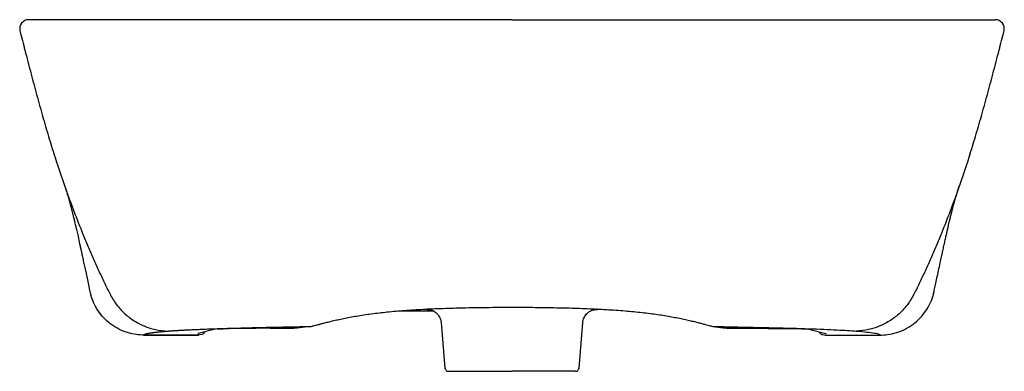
# Model space of a CAD drawing. Header units: millimetres. Extents: x 4023.851 to 4024.397, y 2276.885 to 2277.08.
import ezdxf

# ---------------------------------------------------------------- set-up
doc = ezdxf.new("R2010")
doc.units = ezdxf.units.MM
doc.layers.add('SANINDUSA', color=3, linetype='Continuous')

msp = doc.modelspace()

# ---------------------------------------------------------------- linework, layer by layer
at = {"layer": 'SANINDUSA'}
for p, q in [((4024.061351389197, 2276.918670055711), (4024.079761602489, 2276.918670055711)), ((4024.002538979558, 2276.909093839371), (4023.989377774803, 2276.90899206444)), ((4023.989416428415, 2276.908990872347), (4023.989377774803, 2276.90899206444)), ((4023.989416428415, 2276.908990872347), (4024.002577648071, 2276.909092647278)), ((4024.002577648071, 2276.909092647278), (4024.002538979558, 2276.909093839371)), ((4024.0114177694, 2276.909948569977), (4024.005795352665, 2276.909183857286)), ((4024.084231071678, 2276.912176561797), (4024.086365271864, 2276.886934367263)), ((4024.160675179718, 2276.886934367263), (4024.162809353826, 2276.912176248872)), ((4024.234949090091, 2276.909992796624), (4024.240571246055, 2276.909228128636)), ((4024.244547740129, 2276.909092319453), (4024.257662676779, 2276.90899206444)), ((4024.257624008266, 2276.908990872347), (4024.257662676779, 2276.90899206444)), ((4023.919388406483, 2276.905173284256), (4023.949617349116, 2276.905173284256)), ((4023.949617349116, 2276.905174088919), (4023.919408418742, 2276.905174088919)), ((4023.958141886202, 2276.908347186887), (4023.949476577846, 2276.906035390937)), ((4023.949476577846, 2276.906035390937), (4023.949476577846, 2276.905673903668)), ((4023.949617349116, 2276.905173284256), (4023.949617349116, 2276.905174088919)), ((4024.288898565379, 2276.908347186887), (4024.297563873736, 2276.906035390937)), ((4024.297423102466, 2276.905174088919), (4024.327632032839, 2276.905174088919)), ((4024.297423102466, 2276.905173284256), (4024.297423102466, 2276.905174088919)), ((4024.297423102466, 2276.905173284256), (4024.327652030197, 2276.905173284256)), ((4024.297563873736, 2276.906035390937), (4024.297563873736, 2276.905673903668)), ((4024.088358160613, 2276.885102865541), (4024.123520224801, 2276.885102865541)), ((4024.158682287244, 2276.885102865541), (4024.123520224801, 2276.885102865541))]:
    msp.add_line(p, q, dxfattribs=at)
at = {"layer": 'SANINDUSA', "flags": 128}
for points in [[(4023.96898504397, 2276.908836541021), (4023.967098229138, 2276.908818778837), (4023.966583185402, 2276.908812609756)], [(4024.278055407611, 2276.908836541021), (4024.279942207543, 2276.908818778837), (4024.281023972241, 2276.908805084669)]]:
    msp.add_lwpolyline(points, dxfattribs=at)
at = {"layer": 'SANINDUSA'}
for centre, radius, start, end in [((4023.855538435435, 2277.075102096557), 0.00500000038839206, 90.00011576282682, 194.261457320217), ((4024.39150201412, 2277.075102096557), 0.00500000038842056, 345.7464974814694, 89.99988423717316), ((4024.011438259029, 2276.914275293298), 0.004326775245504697, 269.7283515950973, 287.9661331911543), ((4024.235591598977, 2276.914099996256), 0.004151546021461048, 251.8765521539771, 270.4289689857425), ((4024.088358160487, 2276.887102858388), 0.00200000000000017, 184.8327997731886, 270), ((4024.158682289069, 2276.887102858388), 0.00200000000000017, 270, 355.1672002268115)]:
    msp.add_arc(centre, radius, start, end, dxfattribs=at)
for centre, major_axis, ratio, start_param, end_param in [((4024.124020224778, 2276.919512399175), (0.04776163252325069, 0), 0.02320520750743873, 3.00676155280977, 3.401642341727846), ((4024.123020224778, 2276.919512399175), (0.04776163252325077, 0), 0.02320520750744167, 6.022805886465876, 6.419904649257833)]:
    msp.add_ellipse(centre, major_axis=major_axis, ratio=ratio, start_param=start_param, end_param=end_param, dxfattribs=at)
for points, knots in [([(4023.937030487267, 2277.080102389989), (4023.933614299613, 2277.080102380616), (4023.926777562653, 2277.080102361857), (4023.917160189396, 2277.080102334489), (4023.907476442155, 2277.080102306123), (4023.897966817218, 2277.080102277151), (4023.888831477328, 2277.080102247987), (4023.880680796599, 2277.080102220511), (4023.874030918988, 2277.08010219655), (4023.868718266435, 2277.080102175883), (4023.864531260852, 2277.080102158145), (4023.860781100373, 2277.080102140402), (4023.857822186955, 2277.080102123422), (4023.855886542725, 2277.080102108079), (4023.855695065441, 2277.08010210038), (4023.855603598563, 2277.080102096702)], [0, 0, 0, 0, 0.06972703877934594, 0.1395431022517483, 0.2092710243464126, 0.2925484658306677, 0.3761246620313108, 0.4597028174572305, 0.5429826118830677, 0.6106954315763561, 0.678487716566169, 0.7462004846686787, 0.833056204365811, 0.9202525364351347, 1, 1, 1, 1]), ([(4024.123520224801, 2277.080102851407), (4024.11911995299, 2277.080102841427), (4024.110312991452, 2277.080102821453), (4024.095560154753, 2277.080102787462), (4024.079296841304, 2277.080102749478), (4024.061535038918, 2277.080102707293), (4024.043877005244, 2277.080102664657), (4024.026443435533, 2277.080102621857), (4024.009339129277, 2277.08010257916), (4023.992544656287, 2277.080102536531), (4023.976031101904, 2277.080102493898), (4023.961305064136, 2277.080102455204), (4023.948307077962, 2277.080102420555), (4023.940790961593, 2277.080102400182), (4023.937030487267, 2277.080102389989)], [0, 0, 0, 0, 0.06712501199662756, 0.1343479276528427, 0.2253990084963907, 0.3164503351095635, 0.4084753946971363, 0.5005008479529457, 0.5913813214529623, 0.6822623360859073, 0.7740691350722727, 0.8658767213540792, 0.9328952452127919, 1, 1, 1, 1]), ([(4024.123520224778, 2277.080102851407), (4024.131736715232, 2277.08010283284), (4024.139941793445, 2277.08010281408), (4024.152232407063, 2277.080102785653), (4024.156321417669, 2277.080102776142), (4024.164468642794, 2277.080102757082), (4024.168529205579, 2277.080102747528), (4024.188767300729, 2277.080102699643), (4024.204751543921, 2277.080102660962), (4024.236306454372, 2277.080102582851), (4024.251654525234, 2277.080102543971), (4024.270317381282, 2277.080102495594), (4024.274023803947, 2277.080102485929), (4024.281384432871, 2277.080102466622), (4024.28504049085, 2277.080102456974), (4024.295917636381, 2277.080102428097), (4024.303031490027, 2277.080102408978), (4024.310009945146, 2277.080102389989)], [0, 0, 0, 0, 0.1249999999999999, 0.1249999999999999, 0.1874999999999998, 0.1874999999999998, 0.2499999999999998, 0.2499999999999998, 0.4999999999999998, 0.4999999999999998, 0.7499999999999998, 0.7499999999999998, 0.8125, 0.8125, 0.8750000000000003, 0.8750000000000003, 1, 1, 1, 1]), ([(4024.310009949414, 2277.080102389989), (4024.313426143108, 2277.080102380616), (4024.320262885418, 2277.080102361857), (4024.329880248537, 2277.080102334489), (4024.339563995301, 2277.080102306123), (4024.349073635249, 2277.080102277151), (4024.358208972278, 2277.080102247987), (4024.366359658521, 2277.080102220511), (4024.373009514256, 2277.08010219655), (4024.378322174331, 2277.080102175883), (4024.382509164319, 2277.080102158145), (4024.386259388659, 2277.080102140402), (4024.389218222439, 2277.080102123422), (4024.391153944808, 2277.080102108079), (4024.391345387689, 2277.08010210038), (4024.391436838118, 2277.080102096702)], [0, 0, 0, 0, 0.06972710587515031, 0.1395430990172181, 0.2092710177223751, 0.2925485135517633, 0.3761247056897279, 0.4597028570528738, 0.5429826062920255, 0.6106954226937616, 0.6784877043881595, 0.7462005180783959, 0.8330561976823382, 0.9202525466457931, 0.9999999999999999, 0.9999999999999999, 0.9999999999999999, 0.9999999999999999]), ([(4023.850694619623, 2277.073872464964), (4023.851605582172, 2277.070280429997), (4023.853597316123, 2277.062426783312), (4023.856678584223, 2277.050616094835), (4023.859941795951, 2277.038429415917), (4023.863231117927, 2277.026617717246), (4023.86653565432, 2277.015246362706), (4023.868756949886, 2277.008098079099), (4023.869864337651, 2277.004534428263)], [0, 0, 0, 0, 0.142874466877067, 0.3123815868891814, 0.4838338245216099, 0.6562437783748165, 0.8286263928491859, 1, 1, 1, 1]), ([(4024.37717609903, 2277.004534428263), (4024.378283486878, 2277.008098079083), (4024.380504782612, 2277.015246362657), (4024.383809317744, 2277.026617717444), (4024.387098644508, 2277.038429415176), (4024.390361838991, 2277.050616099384), (4024.393443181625, 2277.062426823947), (4024.395434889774, 2277.070280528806), (4024.396345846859, 2277.073872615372)], [0, 0, 0, 0, 0.1713732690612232, 0.3437555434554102, 0.5161651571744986, 0.6876170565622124, 0.8571239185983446, 1, 1, 1, 1]), ([(4023.869719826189, 2277.005149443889), (4023.870289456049, 2277.003297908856), (4023.87227261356, 2276.996851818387), (4023.875913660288, 2276.986580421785), (4023.880550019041, 2276.973835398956), (4023.884711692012, 2276.963245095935), (4023.888301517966, 2276.954580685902), (4023.891264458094, 2276.947735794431), (4023.894276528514, 2276.941052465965), (4023.897366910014, 2276.934547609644), (4023.900427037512, 2276.928177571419), (4023.903824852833, 2276.922210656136), (4023.908361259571, 2276.917227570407), (4023.913561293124, 2276.913150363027), (4023.919449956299, 2276.91006479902), (4023.925853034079, 2276.907967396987), (4023.930369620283, 2276.907599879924), (4023.932637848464, 2276.90741531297)], [0, 0, 0, 0, 0.04236997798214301, 0.1475104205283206, 0.2524270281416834, 0.3568842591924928, 0.4178597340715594, 0.4785495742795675, 0.5389099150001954, 0.5988987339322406, 0.6584732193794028, 0.7177162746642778, 0.7736697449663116, 0.8297959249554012, 0.8861559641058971, 0.9428275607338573, 0.9999999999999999, 0.9999999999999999, 0.9999999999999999, 0.9999999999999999]), ([(4024.377320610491, 2277.005149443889), (4024.376750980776, 2277.003297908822), (4024.374767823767, 2276.996851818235), (4024.371126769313, 2276.986580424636), (4024.366490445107, 2276.97383539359), (4024.362328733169, 2276.963245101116), (4024.358738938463, 2276.954580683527), (4024.355775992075, 2276.947735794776), (4024.352763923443, 2276.941052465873), (4024.349673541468, 2276.934547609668), (4024.346613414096, 2276.928177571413), (4024.343215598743, 2276.922210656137), (4024.338679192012, 2276.917227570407), (4024.333479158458, 2276.913150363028), (4024.327590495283, 2276.91006479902), (4024.321187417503, 2276.907967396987), (4024.316670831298, 2276.907599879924), (4024.314402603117, 2276.90741531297)], [0, 0, 0, 0, 0.04236997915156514, 0.1475104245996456, 0.2524270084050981, 0.3568842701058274, 0.4178597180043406, 0.4785495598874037, 0.5389099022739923, 0.5988987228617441, 0.6584732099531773, 0.7177162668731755, 0.7736697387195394, 0.8297959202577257, 0.8861559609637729, 0.9428275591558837, 1, 1, 1, 1]), ([(4023.875336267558, 2276.988268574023), (4023.875468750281, 2276.987888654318), (4023.875718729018, 2276.987171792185), (4023.87609476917, 2276.986044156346), (4023.876446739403, 2276.984956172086), (4023.87677669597, 2276.983904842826), (4023.877070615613, 2276.982941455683), (4023.877325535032, 2276.982086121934), (4023.8775579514, 2276.981291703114), (4023.877782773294, 2276.980510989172), (4023.877985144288, 2276.979798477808), (4023.87818033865, 2276.979101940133), (4023.878597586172, 2276.977592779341), (4023.879108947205, 2276.97567188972), (4023.879830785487, 2276.972857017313), (4023.880567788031, 2276.969862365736), (4023.881205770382, 2276.967183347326), (4023.881738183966, 2276.964901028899), (4023.882294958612, 2276.96247893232), (4023.883071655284, 2276.959018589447), (4023.883828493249, 2276.955575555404), (4023.884506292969, 2276.952462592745), (4023.885041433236, 2276.949996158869), (4023.885680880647, 2276.947055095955), (4023.886340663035, 2276.944007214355), (4023.887013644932, 2276.940866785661), (4023.887726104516, 2276.937483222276), (4023.88851008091, 2276.933879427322), (4023.889162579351, 2276.930427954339), (4023.889762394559, 2276.928245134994), (4023.89001513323, 2276.927325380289)], [0, 0, 0, 0, 0.0595888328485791, 0.1124368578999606, 0.1586743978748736, 0.198428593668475, 0.2318244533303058, 0.2536422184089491, 0.2716944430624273, 0.2879472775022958, 0.3041391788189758, 0.3202725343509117, 0.3363497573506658, 0.4114601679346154, 0.477554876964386, 0.5425750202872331, 0.5863229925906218, 0.6298404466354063, 0.6732532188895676, 0.7170536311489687, 0.7614523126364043, 0.7811488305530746, 0.8008839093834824, 0.8208319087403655, 0.8434983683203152, 0.870388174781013, 0.900795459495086, 0.9349515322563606, 0.9725911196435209, 1, 1, 1, 1]), ([(4024.356867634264, 2276.926664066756), (4024.357002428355, 2276.92710410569), (4024.357323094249, 2276.928150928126), (4024.357813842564, 2276.930591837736), (4024.358479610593, 2276.933816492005), (4024.359291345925, 2276.937581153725), (4024.360242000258, 2276.941926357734), (4024.361136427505, 2276.946019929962), (4024.361856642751, 2276.949338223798), (4024.362481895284, 2276.952222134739), (4024.363054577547, 2276.954855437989), (4024.363625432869, 2276.95745694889), (4024.364153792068, 2276.959838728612), (4024.364681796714, 2276.962186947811), (4024.365160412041, 2276.964283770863), (4024.365595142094, 2276.966159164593), (4024.366035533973, 2276.96803025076), (4024.366501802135, 2276.969975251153), (4024.367013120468, 2276.972059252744), (4024.367514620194, 2276.974050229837), (4024.367998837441, 2276.975918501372), (4024.368432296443, 2276.977544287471), (4024.368787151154, 2276.978839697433), (4024.369073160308, 2276.979862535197), (4024.369335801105, 2276.980785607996), (4024.369631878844, 2276.981805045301), (4024.369963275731, 2276.982919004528), (4024.370333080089, 2276.984127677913), (4024.370745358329, 2276.985430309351), (4024.371204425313, 2276.986830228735), (4024.37153229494, 2276.98777386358), (4024.371704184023, 2276.988268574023)], [0, 0, 0, 0, 0.02441635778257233, 0.05808484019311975, 0.08973420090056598, 0.1199148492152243, 0.1492788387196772, 0.1762566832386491, 0.1990634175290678, 0.2192265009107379, 0.2452780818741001, 0.276075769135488, 0.3102520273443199, 0.3426550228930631, 0.374177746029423, 0.4030655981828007, 0.4302950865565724, 0.4681046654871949, 0.5100353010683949, 0.5553900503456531, 0.5982603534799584, 0.6373003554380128, 0.6725541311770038, 0.6960274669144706, 0.7242778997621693, 0.7573987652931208, 0.7954931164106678, 0.8386736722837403, 0.8870626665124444, 0.9407914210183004, 1, 1, 1, 1]), ([(4023.919408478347, 2276.905174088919), (4023.918029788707, 2276.90522877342), (4023.914949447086, 2276.905350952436), (4023.910213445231, 2276.906441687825), (4023.905417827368, 2276.908387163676), (4023.900980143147, 2276.91115661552), (4023.897096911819, 2276.91459589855), (4023.893844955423, 2276.918683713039), (4023.891390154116, 2276.922938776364), (4023.890447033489, 2276.925972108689), (4023.890025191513, 2276.927328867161)], [0, 0, 0, 0, 0.1047193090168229, 0.233969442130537, 0.3669651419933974, 0.4964407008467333, 0.6296870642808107, 0.7590993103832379, 0.8922491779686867, 1, 1, 1, 1]), ([(4024.327631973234, 2276.905174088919), (4024.329010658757, 2276.905228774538), (4024.332090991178, 2276.905350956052), (4024.336827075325, 2276.906441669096), (4024.341622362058, 2276.908387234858), (4024.346061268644, 2276.911156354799), (4024.34993988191, 2276.914596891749), (4024.353208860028, 2276.918680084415), (4024.355688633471, 2276.923104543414), (4024.357020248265, 2276.926938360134), (4024.357506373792, 2276.929170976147), (4024.357653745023, 2276.929847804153)], [0, 0, 0, 0, 0.09824510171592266, 0.2195044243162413, 0.3442777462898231, 0.465748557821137, 0.5907570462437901, 0.7121684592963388, 0.8370864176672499, 0.950611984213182, 1, 1, 1, 1]), ([(4024.012772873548, 2276.910159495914), (4024.012860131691, 2276.910184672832), (4024.013175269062, 2276.910267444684), (4024.014011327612, 2276.910473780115), (4024.015273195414, 2276.910789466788), (4024.016928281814, 2276.911227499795), (4024.018735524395, 2276.91173044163), (4024.020874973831, 2276.9122891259), (4024.023361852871, 2276.912908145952), (4024.026181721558, 2276.913567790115), (4024.029290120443, 2276.914246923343), (4024.03267682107, 2276.914931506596), (4024.036327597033, 2276.915607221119), (4024.040224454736, 2276.916258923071), (4024.044346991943, 2276.916872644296), (4024.048650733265, 2276.917428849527), (4024.05314092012, 2276.917931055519), (4024.057810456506, 2276.918384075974), (4024.062691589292, 2276.918792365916), (4024.067766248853, 2276.919155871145), (4024.073013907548, 2276.919474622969), (4024.078412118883, 2276.919749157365), (4024.083937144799, 2276.919979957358), (4024.08956485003, 2276.920169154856), (4024.095276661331, 2276.920314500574), (4024.101033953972, 2276.920431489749), (4024.106860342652, 2276.920530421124), (4024.112749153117, 2276.920596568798), (4024.1183216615, 2276.920627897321), (4024.121918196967, 2276.920609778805), (4024.123520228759, 2276.920601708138)], [0, 0, 0, 0, 0.01265320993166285, 0.04159880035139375, 0.07339239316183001, 0.1068124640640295, 0.140570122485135, 0.1759826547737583, 0.2133608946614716, 0.2510504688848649, 0.2890089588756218, 0.3271644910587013, 0.3654308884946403, 0.4037016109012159, 0.4418591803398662, 0.4798247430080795, 0.5169077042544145, 0.5542450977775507, 0.5918193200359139, 0.6295738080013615, 0.6674495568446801, 0.7053865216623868, 0.7433128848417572, 0.7811650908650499, 0.8188921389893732, 0.8565636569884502, 0.8936771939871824, 0.9315434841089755, 0.969506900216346, 1, 1, 1, 1]), ([(4024.123520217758, 2276.920603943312), (4024.125347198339, 2276.920611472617), (4024.129170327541, 2276.920627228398), (4024.134974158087, 2276.920590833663), (4024.14091231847, 2276.920519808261), (4024.146793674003, 2276.920416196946), (4024.152561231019, 2276.920297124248), (4024.158225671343, 2276.920146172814), (4024.163788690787, 2276.919953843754), (4024.169278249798, 2276.919718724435), (4024.174655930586, 2276.919439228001), (4024.179897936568, 2276.919114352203), (4024.184980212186, 2276.9187431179), (4024.189879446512, 2276.918325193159), (4024.19457337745, 2276.917860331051), (4024.199042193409, 2276.917349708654), (4024.203267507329, 2276.916791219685), (4024.207293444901, 2276.916182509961), (4024.211120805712, 2276.915534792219), (4024.214741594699, 2276.914857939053), (4024.218112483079, 2276.914170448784), (4024.221214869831, 2276.913486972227), (4024.224030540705, 2276.912822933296), (4024.226554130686, 2276.912189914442), (4024.228754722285, 2276.911609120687), (4024.230629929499, 2276.911084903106), (4024.232253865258, 2276.910667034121), (4024.233419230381, 2276.910376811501), (4024.234104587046, 2276.910207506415), (4024.234295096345, 2276.910155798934), (4024.234300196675, 2276.910154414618)], [0, 0, 0, 0, 0.0347767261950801, 0.07277358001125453, 0.1107853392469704, 0.1487574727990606, 0.1866263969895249, 0.2237083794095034, 0.2613164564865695, 0.2990943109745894, 0.3369938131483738, 0.3749604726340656, 0.4129260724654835, 0.4508200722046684, 0.4885826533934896, 0.5261560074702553, 0.5634641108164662, 0.6006073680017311, 0.6386618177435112, 0.6768886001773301, 0.7151951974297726, 0.7534605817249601, 0.7915841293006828, 0.8294850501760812, 0.8671000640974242, 0.9045678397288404, 0.936536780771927, 0.9704849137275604, 0.9992098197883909, 1, 1, 1, 1]), ([(4024.078031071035, 2276.919253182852), (4024.078024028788, 2276.919254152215), (4024.07800059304, 2276.919257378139), (4024.078132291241, 2276.919236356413), (4024.078434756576, 2276.919169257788), (4024.078909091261, 2276.919033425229), (4024.07955959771, 2276.918787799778), (4024.08037465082, 2276.918377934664), (4024.081295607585, 2276.917753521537), (4024.082230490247, 2276.91688253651), (4024.08307436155, 2276.915779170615), (4024.083725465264, 2276.914485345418), (4024.084121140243, 2276.91325815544), (4024.084176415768, 2276.912467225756), (4024.084197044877, 2276.912172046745)], [0, 0, 0, 0, 0.04469593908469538, 0.1487426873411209, 0.2321674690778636, 0.3051436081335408, 0.3757870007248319, 0.4498863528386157, 0.5346729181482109, 0.6288615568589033, 0.7285552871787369, 0.8318533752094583, 0.9372468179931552, 1, 1, 1, 1]), ([(4024.162844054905, 2276.912180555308), (4024.162847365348, 2276.912339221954), (4024.162861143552, 2276.912999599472), (4024.163178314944, 2276.914097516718), (4024.163737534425, 2276.915385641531), (4024.164471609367, 2276.916474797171), (4024.165294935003, 2276.917361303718), (4024.166146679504, 2276.918043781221), (4024.166952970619, 2276.918532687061), (4024.167651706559, 2276.918856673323), (4024.168209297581, 2276.919056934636), (4024.168623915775, 2276.919173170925), (4024.168899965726, 2276.919234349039), (4024.169030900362, 2276.919256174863), (4024.169016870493, 2276.919254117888), (4024.169011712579, 2276.919253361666)], [0, 0, 0, 0, 0.03368739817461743, 0.1402084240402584, 0.2396446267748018, 0.3329657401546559, 0.4203958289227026, 0.5014543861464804, 0.5750781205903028, 0.6415953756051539, 0.7053906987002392, 0.7731298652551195, 0.8503430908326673, 0.944980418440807, 1, 1, 1, 1]), ([(4023.932637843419, 2276.907415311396), (4023.932768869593, 2276.907425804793), (4023.933030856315, 2276.907446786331), (4023.933435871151, 2276.907478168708), (4023.933849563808, 2276.907509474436), (4023.934272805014, 2276.907540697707), (4023.934705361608, 2276.907571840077), (4023.935147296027, 2276.907602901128), (4023.935598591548, 2276.907633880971), (4023.936059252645, 2276.907664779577), (4023.936529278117, 2276.907695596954), (4023.937008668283, 2276.907726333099), (4023.937497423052, 2276.907756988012), (4023.937995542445, 2276.907787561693), (4023.93850302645, 2276.907818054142), (4023.939019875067, 2276.907848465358), (4023.939546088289, 2276.907878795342), (4023.94008166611, 2276.907909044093), (4023.940626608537, 2276.907939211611), (4023.94118091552, 2276.907969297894), (4023.941744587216, 2276.907999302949), (4023.942317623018, 2276.908029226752), (4023.94290002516, 2276.908059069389), (4023.944391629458, 2276.908134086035), (4023.946901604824, 2276.908253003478), (4023.950630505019, 2276.90841331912), (4023.954629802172, 2276.908570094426), (4023.958894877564, 2276.908723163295), (4023.963415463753, 2276.908872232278), (4023.968183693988, 2276.909016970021), (4023.973194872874, 2276.909157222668), (4023.977322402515, 2276.909263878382), (4023.98041822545, 2276.909339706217), (4023.982387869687, 2276.909386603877), (4023.98438454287, 2276.909432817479), (4023.986408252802, 2276.909478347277), (4023.988458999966, 2276.90952319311), (4023.990536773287, 2276.90956735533), (4023.992641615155, 2276.909610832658), (4023.9947733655, 2276.909653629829), (4023.996932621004, 2276.909695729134), (4023.999117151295, 2276.909737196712), (4024.000595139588, 2276.909764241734), (4024.00133446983, 2276.909777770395)], [0, 0, 0, 0, 0.01131360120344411, 0.02262153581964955, 0.03392436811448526, 0.04522266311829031, 0.05651698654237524, 0.06780790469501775, 0.07909598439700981, 0.09038179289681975, 0.101665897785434, 0.1129488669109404, 0.1242312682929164, 0.1355136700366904, 0.1467966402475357, 0.1580807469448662, 0.1693665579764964, 0.1806546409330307, 0.1919455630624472, 0.2032398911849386, 0.2145381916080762, 0.2258410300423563, 0.2371489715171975, 0.2484625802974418, 0.3113944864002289, 0.3742294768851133, 0.4370655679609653, 0.500000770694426, 0.5629326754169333, 0.6257676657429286, 0.6886037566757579, 0.7515389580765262, 0.7741595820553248, 0.7967599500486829, 0.8193445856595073, 0.8419180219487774, 0.8644847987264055, 0.8870494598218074, 0.9096165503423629, 0.9321906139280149, 0.9547761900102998, 0.9773778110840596, 0.9999999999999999, 0.9999999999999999, 0.9999999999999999, 0.9999999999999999]), ([(4023.959952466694, 2276.908619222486), (4023.959000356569, 2276.908524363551), (4023.958807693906, 2276.908488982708), (4023.958444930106, 2276.908418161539), (4023.958275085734, 2276.908382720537), (4023.958141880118, 2276.908347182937)], [0, 0, 0, 0, 0.5, 0.5, 1, 1, 1, 1]), ([(4023.959952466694, 2276.908619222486), (4023.959951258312, 2276.908619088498), (4023.959947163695, 2276.908618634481), (4023.960167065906, 2276.908637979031), (4023.960633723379, 2276.908665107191), (4023.961429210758, 2276.908699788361), (4023.962538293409, 2276.90873532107), (4023.963941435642, 2276.90876867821), (4023.965330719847, 2276.908794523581), (4023.966301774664, 2276.908806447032), (4023.966661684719, 2276.90881086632)], [0, 0, 0, 0, 0.04032521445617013, 0.1366424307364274, 0.2604314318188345, 0.4069239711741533, 0.5664211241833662, 0.7321344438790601, 0.9007187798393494, 1, 1, 1, 1]), ([(4024.00133446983, 2276.909777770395), (4024.001697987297, 2276.909784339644), (4024.002424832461, 2276.909797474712), (4024.003522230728, 2276.909816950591), (4024.004624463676, 2276.909836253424), (4024.005732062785, 2276.909855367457), (4024.006844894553, 2276.90987429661), (4024.007962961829, 2276.909893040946), (4024.009086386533, 2276.909911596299), (4024.010214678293, 2276.909929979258), (4024.010971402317, 2276.909942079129), (4024.011349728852, 2276.909948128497)], [0, 0, 0, 0, 0.1112938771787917, 0.2225296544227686, 0.3337126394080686, 0.444848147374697, 0.5559415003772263, 0.6669980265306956, 0.7780230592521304, 0.8890219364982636, 1, 1, 1, 1]), ([(4024.005795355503, 2276.909183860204), (4024.005720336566, 2276.909173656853), (4024.00559125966, 2276.909163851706), (4024.005222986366, 2276.909145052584), (4024.004987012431, 2276.909136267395), (4024.004417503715, 2276.909120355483), (4024.004093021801, 2276.90911345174), (4024.003545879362, 2276.909104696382), (4024.003352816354, 2276.909102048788), (4024.002955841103, 2276.909097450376), (4024.002750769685, 2276.909095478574), (4024.002538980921, 2276.909093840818)], [0, 0, 0, 0, 0.2500000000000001, 0.2500000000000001, 0.5000000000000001, 0.5000000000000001, 0.7500000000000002, 0.7500000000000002, 0.8750000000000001, 0.8750000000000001, 1, 1, 1, 1]), ([(4024.01141927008, 2276.909963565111), (4024.01139642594, 2276.909958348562), (4024.011373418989, 2276.909953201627), (4024.011350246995, 2276.90994810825), (4024.011350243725, 2276.909948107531), (4024.011350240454, 2276.909948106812), (4024.011350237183, 2276.909948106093)], [0, 0, 0, 0, 0.000425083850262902, 0.000425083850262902, 0.000425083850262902, 0.0004251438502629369, 0.0004251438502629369, 0.0004251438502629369, 0.0004251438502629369]), ([(4024.011350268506, 2276.909948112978), (4024.011359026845, 2276.909948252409), (4024.01136842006, 2276.909948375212), (4024.011378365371, 2276.909948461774), (4024.011386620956, 2276.909948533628), (4024.011395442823, 2276.909948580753), (4024.011404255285, 2276.909948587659), (4024.011408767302, 2276.909948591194), (4024.011413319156, 2276.909948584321), (4024.011417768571, 2276.909948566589)], [0, 0, 0, 0, 3.186666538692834e-05, 3.186666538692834e-05, 3.186666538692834e-05, 5.839473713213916e-05, 5.839473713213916e-05, 5.839473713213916e-05, 7.184321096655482e-05, 7.184321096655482e-05, 7.184321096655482e-05, 7.184321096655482e-05]), ([(4024.235690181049, 2276.909948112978), (4024.23568142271, 2276.909948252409), (4024.235672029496, 2276.909948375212), (4024.235662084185, 2276.909948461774), (4024.2356538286, 2276.909948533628), (4024.235645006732, 2276.909948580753), (4024.23563619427, 2276.909948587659), (4024.235631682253, 2276.909948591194), (4024.2356271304, 2276.909948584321), (4024.235622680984, 2276.909948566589)], [0, 0, 0, 0, 3.186666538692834e-05, 3.186666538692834e-05, 3.186666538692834e-05, 5.839473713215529e-05, 5.839473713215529e-05, 5.839473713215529e-05, 7.184321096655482e-05, 7.184321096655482e-05, 7.184321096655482e-05, 7.184321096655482e-05]), ([(4024.240559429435, 2276.909231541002), (4024.240604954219, 2276.909224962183), (4024.240775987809, 2276.909200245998), (4024.241046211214, 2276.909179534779), (4024.241492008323, 2276.909151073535), (4024.242168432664, 2276.909127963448), (4024.243137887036, 2276.909107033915), (4024.243964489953, 2276.909096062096), (4024.244465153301, 2276.909092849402), (4024.244547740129, 2276.909092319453)], [0, 0, 0, 0, 0.03331839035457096, 0.1251749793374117, 0.2864994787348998, 0.5133173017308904, 0.7285743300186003, 0.9552270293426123, 1, 1, 1, 1]), ([(4024.245705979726, 2276.909777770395), (4024.253769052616, 2276.90963145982), (4024.261442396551, 2276.909468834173), (4024.275676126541, 2276.909115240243), (4024.28223512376, 2276.908924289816), (4024.293970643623, 2276.90852070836), (4024.299146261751, 2276.908308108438), (4024.307948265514, 2276.907869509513), (4024.311574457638, 2276.907643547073), (4024.314402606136, 2276.907415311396)], [0, 0, 0, 0, 0.25, 0.25, 0.5, 0.5, 0.75, 0.75, 1, 1, 1, 1]), ([(4024.280958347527, 2276.908804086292), (4024.281531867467, 2276.908795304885), (4024.282685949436, 2276.908777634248), (4024.284170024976, 2276.908744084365), (4024.285419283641, 2276.908707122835), (4024.286334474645, 2276.908668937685), (4024.28686578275, 2276.908639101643), (4024.287106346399, 2276.908617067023), (4024.287088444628, 2276.908619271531), (4024.287084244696, 2276.90861978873)], [0, 0, 0, 0, 0.1771706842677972, 0.3565167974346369, 0.5344249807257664, 0.7094180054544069, 0.8536832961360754, 0.9656726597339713, 1, 1, 1, 1]), ([(4024.287084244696, 2276.90861978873), (4024.288040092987, 2276.908524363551), (4024.288232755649, 2276.908488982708), (4024.288595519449, 2276.908418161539), (4024.288765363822, 2276.908382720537), (4024.288898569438, 2276.908347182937)], [0, 0, 0, 0, 0.5, 0.5, 1, 1, 1, 1]), ([(4023.919408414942, 2276.905174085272), (4023.919404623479, 2276.90518819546), (4023.919397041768, 2276.905216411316), (4023.919398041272, 2276.905258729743), (4023.919408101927, 2276.905301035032), (4023.919428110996, 2276.905343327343), (4023.919457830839, 2276.905385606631), (4023.919497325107, 2276.905427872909), (4023.919546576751, 2276.905470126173), (4023.919605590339, 2276.905512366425), (4023.919674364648, 2276.905554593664), (4023.919752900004, 2276.905596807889), (4023.919841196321, 2276.905639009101), (4023.919939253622, 2276.9056811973), (4023.9200470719, 2276.905723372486), (4023.920164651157, 2276.905765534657), (4023.920291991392, 2276.905807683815), (4023.920429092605, 2276.905849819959), (4023.920575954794, 2276.90589194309), (4023.92073257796, 2276.905934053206), (4023.920898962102, 2276.905976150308), (4023.921075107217, 2276.906018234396), (4023.921261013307, 2276.90606030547), (4023.921456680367, 2276.906102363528), (4023.921662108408, 2276.906144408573), (4023.921877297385, 2276.906186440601), (4023.922102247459, 2276.906228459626), (4023.922413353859, 2276.906284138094), (4023.922824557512, 2276.906353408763), (4023.923354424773, 2276.906436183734), (4023.923921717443, 2276.906518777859), (4023.924526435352, 2276.906601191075), (4023.925168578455, 2276.906683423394), (4023.925848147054, 2276.906765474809), (4023.926565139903, 2276.906847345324), (4023.927319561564, 2276.906929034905), (4023.928111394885, 2276.907010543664), (4023.928940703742, 2276.907091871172), (4023.929807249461, 2276.907173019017), (4023.930711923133, 2276.907253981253), (4023.931651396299, 2276.907334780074), (4023.93230895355, 2276.907388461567), (4023.932637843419, 2276.907415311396)], [0, 0, 0, 0, 0.01864848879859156, 0.03729100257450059, 0.05592807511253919, 0.07456024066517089, 0.09318803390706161, 0.1118119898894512, 0.1304326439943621, 0.1490505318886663, 0.1676661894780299, 0.1862801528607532, 0.2048929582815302, 0.2235051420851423, 0.2421172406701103, 0.2607297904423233, 0.2793433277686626, 0.2979583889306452, 0.3165755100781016, 0.3351952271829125, 0.3538180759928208, 0.3724445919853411, 0.3910753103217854, 0.409710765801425, 0.4283514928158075, 0.4469980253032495, 0.4656508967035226, 0.484310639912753, 0.521198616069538, 0.5580618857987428, 0.594904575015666, 0.6317308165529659, 0.6685447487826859, 0.7053505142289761, 0.7421522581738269, 0.7789541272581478, 0.8157602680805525, 0.8525748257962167, 0.889401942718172, 0.9262457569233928, 0.963110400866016, 0.9999999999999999, 0.9999999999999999, 0.9999999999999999, 0.9999999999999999]), ([(4023.949707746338, 2276.905665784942), (4023.949633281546, 2276.905668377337), (4023.949559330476, 2276.905670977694), (4023.949485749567, 2276.905673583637), (4023.949482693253, 2276.905673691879), (4023.949479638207, 2276.90567380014), (4023.949476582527, 2276.905673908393)], [0, 0, 0, 0, 0.0004028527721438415, 0.0004028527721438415, 0.0004028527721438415, 0.0004195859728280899, 0.0004195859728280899, 0.0004195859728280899, 0.0004195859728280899]), ([(4023.953278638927, 2276.906873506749), (4023.953107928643, 2276.906663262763), (4023.952583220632, 2276.906017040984), (4023.951290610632, 2276.905351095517), (4023.950175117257, 2276.905233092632), (4023.949617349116, 2276.905174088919)], [0, 0, 0, 0, 0.1942686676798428, 0.5971188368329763, 1, 1, 1, 1]), ([(4024.293761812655, 2276.906873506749), (4024.293932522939, 2276.906663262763), (4024.29445723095, 2276.906017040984), (4024.295749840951, 2276.905351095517), (4024.296865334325, 2276.905233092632), (4024.297423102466, 2276.905174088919)], [0, 0, 0, 0, 0.1942686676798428, 0.5971188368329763, 1, 1, 1, 1]), ([(4024.314402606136, 2276.907415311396), (4024.316646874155, 2276.907234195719), (4024.318617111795, 2276.907050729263), (4024.321987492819, 2276.906680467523), (4024.323387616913, 2276.906493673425), (4024.325604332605, 2276.906118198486), (4024.326420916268, 2276.905929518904), (4024.327466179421, 2276.905551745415), (4024.327694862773, 2276.905362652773), (4024.327631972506, 2276.905174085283)], [0, 0, 0, 0, 0.25, 0.25, 0.5, 0.5, 0.75, 0.75, 1, 1, 1, 1])]:
    msp.add_open_spline(points, degree=3, knots=knots, dxfattribs=at)
for points in [[(4023.989377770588, 2276.90899206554), (4023.982589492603, 2276.908939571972), (4023.975789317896, 2276.908887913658), (4023.968985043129, 2276.908836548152)], [(4024.235690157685, 2276.909948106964), (4024.239119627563, 2276.909893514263), (4024.242460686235, 2276.909836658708), (4024.245705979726, 2276.909777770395)], [(4024.257662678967, 2276.90899206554), (4024.264450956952, 2276.908939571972), (4024.271251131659, 2276.908887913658), (4024.278055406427, 2276.908836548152)]]:
    msp.add_open_spline(points, degree=3, dxfattribs=at)

doc.saveas('drawing.dxf')
